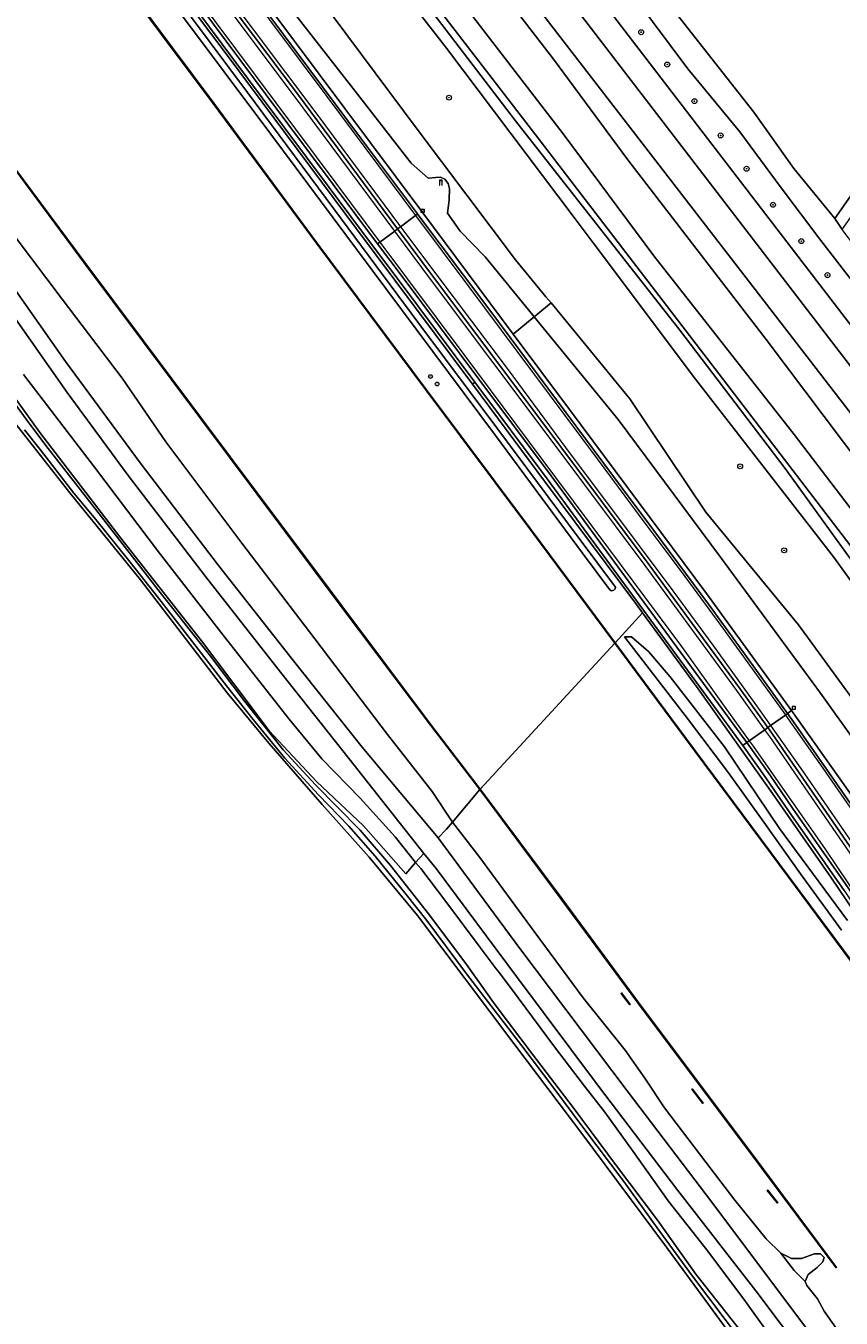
# Model space of a CAD drawing. Header units: metres. Extents: x 168032 to 180145, y 382923 to 399665.
# Tile 229 of 256: x 168970 to 169101, y 398316 to 398524. Entities that reach past the tile are written whole.
import ezdxf
from ezdxf.enums import TextEntityAlignment as Align

# ---------------------------------------------------------------- set-up
doc = ezdxf.new("R2010")
doc.units = ezdxf.units.M
doc.linetypes.add('VW-3-3_STREEP', pattern=[6, 3, -3])
doc.layers.get('0').update_dxf_attribs({"color": 8, "lineweight": 18})
for name, color, linetype, lineweight in [('B-WE-GK-BESCHOEIING_DAMWAND-G', 8, 'GK-BESCHOEIING', 18), ('B-WE-GK-KADEMUUR-GV', 8, 'Continuous', 18), ('B-WE-GR-BOOM-S', 8, 'Continuous', 18), ('B-WE-GR-BOUWLAND-GV', 8, 'Continuous', 18), ('B-WE-GR-GRAS-GV', 8, 'Continuous', 18), ('B-WE-GR-GROENVOORZIENING-GV', 8, 'Continuous', 18), ('B-WE-IE-MEUBILAIR_WEGMEUBILAIR-G', 8, 'Continuous', 18), ('B-WE-IE-MEUBILAIR_WEGMEUBILAIR-S', 8, 'Continuous', 25), ('B-WE-IE-MEUBILAIR_WEGMEUBILAIR_PAAL-S', 8, 'Continuous', 18), ('B-WE-IE-TERREINAFSCHEIDING_KUNSTMATIG_MUUR-GV', 8, 'Continuous', 18), ('B-WE-KL-DATA-S', 8, 'Continuous', 18), ('B-WE-OG-TERREIN_CULTUURSCHEIDING-GV', 8, 'Continuous', 18), ('B-WE-OG-WATER-GV', 8, 'Continuous', 18), ('B-WE-OG-WATER_GREPPEL-GV', 8, 'Continuous', 18), ('B-WE-OG-WATER_RIVIER-GV', 8, 'Continuous', 18), ('B-WE-OG-WATER_SLOOT-GV', 8, 'Continuous', 18), ('B-WE-OG-WEG-GV', 8, 'Continuous', 18), ('B-WE-VH-VERHARDING_ASFALT-GV', 8, 'Continuous', 18), ('B-WE-VH-VERHARDING_FUNDERING_ZAND-GV', 8, 'Continuous', 18), ('B-WE-VH-VERHARDING_GRASBETONSTEEN-GV', 8, 'Continuous', 18), ('B-WE-VH-VERHARDING_OPEN-GV', 8, 'Continuous', 18), ('B-WE-VW-MARKERING_LANGS_STREEP_33-G', 8, 'VW-3-3_STREEP', 13), ('B-WE-VW-MARKERING_LANGS_STREEP_DOORGETROKKEN_3X015-G', 8, 'Continuous', 13), ('B-WE-VW-MARKERING_PICTOGRAM-G', 8, 'Continuous', 18)]:
    doc.layers.add(name, color=color, linetype=linetype, lineweight=lineweight)
doc.styles.add('NLCS-ISO', font='NLCS-ISO.ttf')
doc.linetypes.add('GK-BESCHOEIING', pattern='A,30,-5,[1,NLCS.SHX,S=1,R=0,X=0,Y=0],-5', length=40)

# ---------------------------------------------------------------- blocks, each defined once
blk = doc.blocks.new('SIE-WEG_PAAL_HECTOMETERPAAL-SO')
at = {"color": 0, "linetype": 'ByBlock', "lineweight": 18}
blk.add_lwpolyline([(-1.44375, -0.94375), (1.44375, -0.94375), (1.44375, 0.94375), (-1.44375, 0.94375)], close=True, dxfattribs=at)
at = {"color": 0, "linetype": 'ByBlock', "lineweight": 18, "style": 'NLCS-ISO'}
blk.add_text('hm', height=1.5, dxfattribs=at).set_placement((0, 0), align=Align.MIDDLE_CENTER)
at = {"style": 'NLCS-ISO'}
blk.add_attdef('WAARDE', (2.13125, -1.69375), '', height=1.5, dxfattribs=at)
blk = doc.blocks.new('SIE-WEG_PAAL_VERKEERSBORD-SO')
at = {"color": 0, "linetype": 'ByBlock', "lineweight": 18}
blk.add_circle((0, 0), 1.5, dxfattribs=at)
at = {"color": 0, "linetype": 'ByBlock', "lineweight": 18, "style": 'NLCS-ISO'}
blk.add_text('vb', height=1.5, dxfattribs=at).set_placement((0, 0.1), align=Align.MIDDLE_CENTER)
blk = doc.blocks.new('SKL-DATA_PORTAAL-SO')
at = {"color": 0, "linetype": 'ByBlock', "lineweight": 18}
blk.add_lwpolyline([(-0.75, -2), (-0.75, 1.75), (0.75, 1.75), (0.75, -2), (1, -2), (1, 2), (-1, 2), (-1, -2)], close=True, dxfattribs=at)
blk = doc.blocks.new('SGR-BOOM_01-SO')
at = {"linetype": 'ByBlock', "lineweight": 18}
h = blk.add_hatch(color=0, dxfattribs=at)
h.dxf.hatch_style = 1
edge = h.paths.add_edge_path()
edge.add_arc((0, 0), 0.25, 0, 360)
at = {"color": 0, "linetype": 'ByBlock', "lineweight": 18}
for radius in [2, 0.25]:
    blk.add_circle((0, 0), radius, dxfattribs=at)

msp = doc.modelspace()

# ---------------------------------------------------------------- linework, layer by layer
at = {"layer": 'B-WE-GK-BESCHOEIING_DAMWAND-G', "flags": 128}
for points in [[(168957.535, 398516.074), (168968.347, 398501.576), (168979.655, 398486.335), (169003.064, 398455.048), (169021.021, 398431.028), (169035.456, 398411.842), (169043.24, 398401.631)], [(169100.696, 398324.509), (169088.715, 398340.642), (169068.809, 398367.184), (169056.455, 398383.906), (169043.386, 398401.437)], [(169067.492, 398366.852), (169066.079, 398368.719)], [(169079.228, 398350.973), (169077.478, 398353.28)], [(169091.259, 398334.933), (169089.614, 398336.974)]]:
    msp.add_lwpolyline(points, dxfattribs=at)
at = {"layer": 'B-WE-GK-KADEMUUR-GV', "flags": 128}
msp.add_lwpolyline([(169065.04, 398425.046), (169065.12, 398425.106), (169051.433, 398443.536), (169034.68, 398465.928), (169017.065, 398489.52), (169000.454, 398511.998), (168983.826, 398534.31), (168974.692, 398546.578), (168974.607, 398546.525), (168983.746, 398534.25), (169000.374, 398511.938), (169016.985, 398489.46), (169034.6, 398465.868), (169051.353, 398443.476)], close=True, dxfattribs=at)
msp.add_lwpolyline([(169105.281, 398371.017), (169093.125, 398387.391), (169076.5, 398409.8), (169065.12, 398425.106), (169065.04, 398425.046), (169076.42, 398409.74), (169093.045, 398387.331), (169105.201, 398370.957)], dxfattribs=at)
at = {"layer": 'B-WE-GR-BOUWLAND-GV', "flags": 128}
msp.add_lwpolyline([(169084.829, 398312.134), (169073.04, 398328.23), (169059.734, 398346.117), (169048.807, 398360.618), (169033.255, 398381.244), (169025.508, 398390.601), (169017.934, 398399.096), (169009.324, 398408.997), (169002.638, 398417.095), (168988.654, 398435.257), (168977.286, 398449.286), (168965.425, 398464.325), (168953.335, 398481.069), (168938.73, 398501.059), (168928.848, 398518.693), (168918.263, 398534.662)], dxfattribs=at)
at = {"layer": 'B-WE-GR-GRAS-GV', "flags": 128}
for points in [[(169074.981, 398526.411), (169087.431, 398510.555), (169093.882, 398501.501), (169100.47, 398493.462), (169167.231, 398588.86)], [(168960.052, 398476.14), (168972.469, 398459.005), (168985.498, 398441.973), (168998.503, 398425.465), (169009.393, 398410.97), (169016.988, 398402.816), (169024.557, 398395.658), (169031.384, 398387.92), (169032.954, 398389.737), (169031.927, 398391.048), (169029.684, 398393.911), (169024.062, 398400.105), (169017.892, 398406.444), (169012.608, 398412.813), (169001.968, 398426.337), (168991.742, 398439.587), (168981.246, 398453.392), (168969.807, 398468.311)], [(169110.042, 398372.302), (169099.838, 398387.39), (169090.422, 398400.854), (169078.441, 398417.725), (169069.516, 398429.964), (169065.12, 398425.106), (169076.5, 398409.8), (169093.125, 398387.391), (169105.281, 398371.017)], [(169101.519, 398378.86), (169094.923, 398387.943), (169089.313, 398395.852), (169083.366, 398404.219), (169076.926, 398412.722), (169070.567, 398420.957), (169066.577, 398426.107), (169067.708, 398426.114), (169070.436, 398423.739), (169073.957, 398419.64), (169082.706, 398408.396), (169091.532, 398395.227), (169102.515, 398380.4)]]:
    msp.add_lwpolyline(points, dxfattribs=at)
at = {"layer": 'B-WE-GR-GROENVOORZIENING-GV', "flags": 128}
for points in [[(168990.893, 398533.901), (169005.917, 398513.704), (169019.813, 398495.024), (169033.316, 398476.771), (169046.045, 398459.752), (169059.158, 398442.161), (169065.13, 398434.111), (169065.084, 398433.814), (169064.879, 398433.598), (169064.517, 398433.519), (169064.211, 398433.662), (169059.85, 398439.554), (169045.813, 398458.497), (169025.631, 398485.575), (169009.639, 398507.017), (168986.96, 398537.418)], [(168983.826, 398534.31), (169000.454, 398511.998), (169017.065, 398489.52), (169034.68, 398465.928), (169051.433, 398443.536), (169065.12, 398425.106), (169069.516, 398429.964), (169068.539, 398431.304), (169053.699, 398451.146), (169046.286, 398461.155), (169042.114, 398466.752), (169023.465, 398491.763), (169002.603, 398519.745), (168991.936, 398533.933)], [(169099.992, 398304.555), (169087.725, 398320.818), (169075.196, 398336.93), (169062.395, 398353.761), (169049.223, 398371.4), (169036.284, 398388.79), (169034.311, 398391.215), (169032.954, 398389.737), (169033.791, 398388.771), (169037.855, 398383.478), (169043.337, 398376.092), (169045.954, 398372.66), (169046.457, 398371.977), (169049.479, 398367.992), (169055.319, 398360.061), (169060.174, 398353.743), (169063.42, 398349.561), (169067.979, 398343.245), (169073.655, 398335.28), (169079.631, 398327.666), (169085.805, 398319.473), (169090.019, 398313.589)]]:
    msp.add_lwpolyline(points, dxfattribs=at)
at = {"layer": 'B-WE-IE-MEUBILAIR_WEGMEUBILAIR-G', "flags": 128}
msp.add_lwpolyline([(169206.112, 398228.268), (169191.593, 398248.228), (169177.519, 398268.441), (169160.121, 398293.968), (169148.738, 398311.217), (169136.604, 398330.5), (169120.874, 398355.678), (169110.042, 398372.302), (169099.838, 398387.39), (169090.422, 398400.854), (169078.441, 398417.725), (169068.539, 398431.304), (169053.699, 398451.146), (169046.286, 398461.155), (169042.114, 398466.752), (169023.465, 398491.763), (169002.603, 398519.745), (168991.936, 398533.933)], dxfattribs=at)
at = {"layer": 'B-WE-IE-TERREINAFSCHEIDING_KUNSTMATIG_MUUR-GV', "flags": 128}
for points in [[(168957.507, 398516.193), (168957.427, 398516.133), (168968.307, 398501.546), (168979.615, 398486.305), (169003.024, 398455.018), (169020.981, 398430.998), (169035.416, 398411.812), (169043.287, 398401.487), (169043.367, 398401.547), (169035.496, 398411.872), (169021.061, 398431.058), (169003.104, 398455.078), (168979.695, 398486.365), (168968.387, 398501.606)], [(169043.367, 398401.547), (169043.287, 398401.487), (169056.415, 398383.876), (169068.769, 398367.154), (169088.675, 398340.612), (169100.656, 398324.479), (169100.736, 398324.539), (169088.755, 398340.672), (169068.849, 398367.214), (169056.495, 398383.936)], [(169066.119, 398368.749), (169066.039, 398368.689), (169067.452, 398366.822), (169067.532, 398366.882)], [(169077.518, 398353.31), (169077.438, 398353.25), (169079.188, 398350.943), (169079.268, 398351.003)], [(169089.653, 398337.005), (169089.575, 398336.943), (169091.22, 398334.902), (169091.298, 398334.964)]]:
    msp.add_lwpolyline(points, close=True, dxfattribs=at)
at = {"layer": 'B-WE-OG-TERREIN_CULTUURSCHEIDING-GV', "flags": 128}
msp.add_lwpolyline([(168969.807, 398468.311), (168981.246, 398453.392), (168991.742, 398439.587), (169001.968, 398426.337), (169012.608, 398412.813), (169017.892, 398406.444), (169024.062, 398400.105), (169029.684, 398393.911), (169031.927, 398391.048), (169032.954, 398389.737), (169034.311, 398391.215), (169022.262, 398406.471), (169011.197, 398420.416), (168999.11, 398435.807), (168986.529, 398452.267), (168976.849, 398465.436), (168967.799, 398478.368)], dxfattribs=at)
at = {"layer": 'B-WE-OG-WATER-GV', "flags": 128}
for points in [[(169065.04, 398425.046), (169051.353, 398443.476), (169034.6, 398465.868), (169016.985, 398489.46), (169000.374, 398511.938), (168983.746, 398534.25), (168974.607, 398546.525), (168974.567, 398546.501), (168947.44, 398529.769), (168957.507, 398516.193), (168968.387, 398501.606), (168979.695, 398486.365), (169003.104, 398455.078), (169021.061, 398431.058), (169035.496, 398411.872), (169043.367, 398401.547)], [(169043.287, 398401.487), (169035.416, 398411.812), (169020.981, 398430.998), (169003.024, 398455.018), (168979.615, 398486.305), (168968.307, 398501.546), (168957.427, 398516.133), (168957.318, 398514.917), (168957.13, 398513.903), (168956.664, 398513.097), (168956.704, 398510.969), (168956.867, 398508.465), (168958.045, 398505.758), (168961.478, 398500.249), (168968.505, 398490.484), (168976.059, 398480.471), (168985.746, 398467.721), (168992.758, 398457.497), (169004.995, 398441.182), (169016.735, 398425.785), (169028.466, 398410.348), (169035.658, 398401.198), (169038.885, 398396.233)], [(169066.039, 398368.689), (169066.119, 398368.749), (169067.532, 398366.882), (169067.452, 398366.822)], [(169077.438, 398353.25), (169077.518, 398353.31), (169079.268, 398351.003), (169079.188, 398350.943)], [(169089.575, 398336.943), (169089.653, 398337.005), (169091.298, 398334.964), (169091.22, 398334.902)]]:
    msp.add_lwpolyline(points, close=True, dxfattribs=at)
for points in [[(169086.12, 398313.279), (169078.101, 398323.486), (169071.923, 398332.174), (169065.317, 398340.947), (169058.348, 398350.328), (169051.754, 398358.957), (169045.79, 398366.828), (169041.171, 398373.343), (169035.24, 398381.212), (169028.916, 398389.268), (169024.031, 398394.98), (169020.337, 398398.736), (169016.807, 398402.32), (169011.641, 398407.881), (169005.399, 398415.718), (168999.921, 398422.969), (168991.844, 398433.246), (168982, 398445.871), (168973.785, 398456.385), (168970.686, 398460.533), (168965.062, 398468.203)], [(168970.006, 398459.431), (168972.54, 398456.24), (168977.963, 398449.199), (168981.483, 398444.997), (168986.996, 398438.112), (168991.622, 398432.273), (168997.024, 398425.291), (169002.514, 398418.18), (169006.576, 398413.045), (169011.896, 398406.562), (169017.333, 398400.677), (169022.194, 398395.607), (169026.431, 398390.766), (169031.459, 398384.59), (169034.77, 398380.431), (169041.185, 398371.852), (169050.045, 398360.251), (169055.037, 398353.634), (169060.034, 398346.957), (169066.493, 398338.392), (169071.847, 398330.932), (169077.375, 398323.37), (169085.594, 398312.476)], [(169105.201, 398370.957), (169093.045, 398387.331), (169076.42, 398409.74), (169065.04, 398425.046), (169043.367, 398401.547), (169056.495, 398383.936), (169068.849, 398367.214), (169088.755, 398340.672), (169100.736, 398324.539), (169100.656, 398324.479), (169088.675, 398340.612), (169068.769, 398367.154), (169056.415, 398383.876), (169043.287, 398401.487), (169038.885, 398396.233), (169043.285, 398390.539), (169052.028, 398378.664), (169059.921, 398367.949), (169066.682, 398359.544), (169069.882, 398355.041), (169073.04, 398350.26), (169079.691, 398341.496), (169084.379, 398335.383), (169089.389, 398329.183), (169091.76, 398326.856), (169093.482, 398326.016), (169095.098, 398326.024), (169097.208, 398326.763), (169098.138, 398326.771), (169098.746, 398326.155), (169098.509, 398325.464), (169097.64, 398324.578), (169096.169, 398323.448), (169095.673, 398322.275), (169095.971, 398321.676), (169097.661, 398319.515), (169098.75, 398317.531), (169101.343, 398313.852)]]:
    msp.add_lwpolyline(points, dxfattribs=at)
at = {"layer": 'B-WE-OG-WATER_GREPPEL-GV', "flags": 128}
for points in [[(169215.644, 398545.128), (169183.778, 398575.05), (169173.14, 398585.04), (169172.121, 398587.038), (169165.507, 398593.415), (169080.311, 398672.208), (169033.803, 398715.447), (169031.62, 398717.167), (169030.794, 398716.77), (169030.463, 398715.48), (169030.761, 398714.753), (169081.113, 398668.324), (169081.955, 398667.547), (169135.851, 398617.832), (169167.231, 398588.86), (169100.47, 398493.462), (169101.62, 398491.663), (169167.903, 398585.657), (169168.433, 398585.604), (169312.948, 398450.666)], [(169068.253, 398529.019), (169076.8, 398517.536), (169085.168, 398507.385), (169091.812, 398498.391), (169098.206, 398489.903), (169131.33, 398447.055), (169140.444, 398434.856), (169149.247, 398423.418), (169162.886, 398406.206), (169171.065, 398396.1), (169181.516, 398385.895), (169198.062, 398374.389)], [(169200.527, 398377.064), (169192.507, 398382.238), (169186.496, 398386.228), (169181.459, 398390.269), (169172.429, 398399.491), (169168.95, 398403.575), (169164.056, 398409.598), (169160.066, 398414.774), (169156.723, 398419.813), (169152.928, 398424.406), (169145.792, 398433.328), (169137.249, 398444.501), (169130.959, 398452.44), (169125.828, 398459.339), (169119.29, 398467.975), (169110.258, 398479.826), (169103.86, 398488.768), (169101.62, 398491.663), (169100.47, 398493.462), (169093.882, 398501.501), (169087.431, 398510.555), (169074.981, 398526.411)]]:
    msp.add_lwpolyline(points, dxfattribs=at)
at = {"layer": 'B-WE-OG-WATER_RIVIER-GV', "flags": 128}
for points in [[(169198.993, 398332.853), (169192.227, 398340.979), (169187.01, 398347.713), (169183.988, 398352.18), (169178.17, 398359.591), (169166.949, 398373.52), (169157.223, 398385.549), (169138.405, 398409.88), (169118.789, 398435.649), (169104.982, 398453.3), (169089.404, 398473.954), (169067.134, 398502.881), (169055.191, 398519.085), (169034.654, 398545.731)], [(169034.977, 398535.332), (169056.737, 398507.054), (169071.308, 398487.422), (169093.913, 398458.658), (169108.858, 398439.15), (169126.911, 398415.792), (169146.157, 398390.963), (169162.309, 398370.515), (169173.769, 398356.339), (169179.56, 398349.118), (169184.37, 398344.064), (169189.206, 398338.475), (169195.486, 398330.185), (169199.185, 398324.625)]]:
    msp.add_lwpolyline(points, dxfattribs=at)
at = {"layer": 'B-WE-OG-WATER_SLOOT-GV', "flags": 128}
for points in [[(169204.351, 398330.85), (168999.998, 398595.581)], [(169023.625, 398544.182), (169052.703, 398506.384), (169056.042, 398502.033), (169082.392, 398467.698), (169134.206, 398399.945), (169160.612, 398366.768), (169184.976, 398337.738), (169185.451, 398337.114), (169195.473, 398323.925), (169197.092, 398324.23)], [(169034.654, 398545.731), (169055.191, 398519.085), (169067.134, 398502.881), (169089.404, 398473.954), (169104.982, 398453.3), (169118.789, 398435.649), (169138.405, 398409.88), (169157.223, 398385.549), (169166.949, 398373.52), (169178.17, 398359.591), (169183.988, 398352.18), (169187.01, 398347.713), (169192.227, 398340.979), (169198.993, 398332.853)], [(168918.263, 398534.662), (168928.848, 398518.693), (168938.73, 398501.059), (168953.335, 398481.069), (168965.425, 398464.325), (168977.286, 398449.286), (168988.654, 398435.257), (169002.638, 398417.095), (169009.324, 398408.997), (169017.934, 398399.096), (169025.508, 398390.601), (169033.255, 398381.244), (169048.807, 398360.618), (169059.734, 398346.117), (169073.04, 398328.23), (169084.829, 398312.134)], [(169199.185, 398324.625), (169195.486, 398330.185), (169189.206, 398338.475), (169184.37, 398344.064), (169179.56, 398349.118), (169173.769, 398356.339), (169162.309, 398370.515), (169146.157, 398390.963), (169126.911, 398415.792), (169108.858, 398439.15), (169093.913, 398458.658), (169071.308, 398487.422), (169056.737, 398507.054), (169034.977, 398535.332)], [(168965.829, 398485.726), (168976.578, 398470.398), (168988.626, 398454.114), (169001.241, 398437.583), (169013.326, 398422.201), (169024.354, 398408.337), (169036.576, 398393.739), (169037.963, 398395.129), (169038.885, 398396.233), (169035.658, 398401.198), (169028.466, 398410.348), (169016.735, 398425.785), (169004.995, 398441.182), (168992.758, 398457.497), (168985.746, 398467.721), (168976.059, 398480.471), (168968.505, 398490.484)], [(169090.019, 398313.589), (169085.805, 398319.473), (169079.631, 398327.666), (169073.655, 398335.28), (169067.979, 398343.245), (169063.42, 398349.561), (169060.174, 398353.743), (169055.319, 398360.061), (169049.479, 398367.992), (169046.457, 398371.977), (169045.954, 398372.66), (169043.337, 398376.092), (169037.855, 398383.478), (169033.791, 398388.771), (169032.954, 398389.737), (169031.384, 398387.92), (169024.557, 398395.658), (169016.988, 398402.816), (169009.393, 398410.97), (168998.503, 398425.465), (168985.498, 398441.973), (168972.469, 398459.005), (168960.052, 398476.14)], [(168965.062, 398468.203), (168970.686, 398460.533), (168973.785, 398456.385), (168982, 398445.871), (168991.844, 398433.246), (168999.921, 398422.969), (169005.399, 398415.718), (169011.641, 398407.881), (169016.807, 398402.32), (169020.337, 398398.736), (169024.031, 398394.98), (169028.916, 398389.268), (169035.24, 398381.212), (169041.171, 398373.343), (169045.79, 398366.828), (169051.754, 398358.957), (169058.348, 398350.328), (169065.317, 398340.947), (169071.923, 398332.174), (169078.101, 398323.486), (169086.12, 398313.279)], [(169085.594, 398312.476), (169077.375, 398323.37), (169071.847, 398330.932), (169066.493, 398338.392), (169060.034, 398346.957), (169055.037, 398353.634), (169050.045, 398360.251), (169041.185, 398371.852), (169034.77, 398380.431), (169031.459, 398384.59), (169026.431, 398390.766), (169022.194, 398395.607), (169017.333, 398400.677), (169011.896, 398406.562), (169006.576, 398413.045), (169002.514, 398418.18), (168997.024, 398425.291), (168991.622, 398432.273), (168986.996, 398438.112), (168981.483, 398444.997), (168977.963, 398449.199), (168972.54, 398456.24), (168970.006, 398459.431)], [(169102.515, 398380.4), (169091.532, 398395.227), (169082.706, 398408.396), (169073.957, 398419.64), (169070.436, 398423.739), (169067.708, 398426.114), (169066.577, 398426.107), (169070.567, 398420.957), (169076.926, 398412.722), (169083.366, 398404.219), (169089.313, 398395.852), (169094.923, 398387.943), (169101.519, 398378.86)], [(169101.343, 398313.852), (169098.75, 398317.531), (169097.661, 398319.515), (169095.971, 398321.676), (169095.673, 398322.275), (169093.941, 398324.082), (169091.76, 398326.856), (169089.389, 398329.183), (169084.379, 398335.383), (169079.691, 398341.496), (169073.04, 398350.26), (169069.882, 398355.041), (169066.682, 398359.544), (169059.921, 398367.949), (169052.028, 398378.664), (169043.285, 398390.539), (169038.885, 398396.233), (169037.963, 398395.129), (169036.576, 398393.739), (169049.748, 398375.903), (169067.025, 398353.011), (169080.799, 398334.833), (169096.222, 398314.314)]]:
    msp.add_lwpolyline(points, dxfattribs=at)
msp.add_lwpolyline([(169091.76, 398326.856), (169093.941, 398324.082), (169095.673, 398322.275), (169096.169, 398323.448), (169097.64, 398324.578), (169098.509, 398325.464), (169098.746, 398326.155), (169098.138, 398326.771), (169097.208, 398326.763), (169095.098, 398326.024), (169093.482, 398326.016)], close=True, dxfattribs=at)
at = {"layer": 'B-WE-OG-WEG-GV', "flags": 128}
for points in [[(168890.337, 398756.706), (168889.205, 398755.925), (168885.886, 398753.634), (168885.603, 398754.114), (168878.88, 398749.36), (168882.72, 398748.65), (168999.998, 398595.581), (169204.351, 398330.85), (169207.023, 398333.302)], [(168919.546, 398715.264), (169165.481, 398394.95)], [(169162.441, 398392.22), (168916.203, 398712.904)], [(169022.516, 398543.902), (169049.033, 398509.153), (169075.492, 398475.465), (169092.475, 398453.204), (169109.927, 398429.055), (169126.346, 398407.54), (169174.87, 398340.684), (169166.877, 398349.663), (169158.109, 398360.63), (169149.245, 398372.003), (169136.995, 398389.047), (169117.308, 398415.367), (169100.23, 398438.977), (169078.042, 398467.583), (169061.569, 398489.527), (169058.495, 398493.622), (169037.927, 398520.848), (169016.809, 398548.095)], [(169016.809, 398548.095), (169037.927, 398520.848), (169058.495, 398493.622), (169061.569, 398489.527), (169078.042, 398467.583), (169100.23, 398438.977), (169117.308, 398415.367), (169136.995, 398389.047), (169149.245, 398372.003), (169158.109, 398360.63), (169166.877, 398349.663), (169174.87, 398340.684), (169126.346, 398407.54), (169109.927, 398429.055), (169092.475, 398453.204), (169075.492, 398475.465), (169049.033, 398509.153), (169022.516, 398543.902)], [(169134.206, 398399.945), (169082.392, 398467.698), (169056.042, 398502.033), (169052.703, 398506.384), (169023.625, 398544.182)], [(168991.936, 398533.933), (169002.603, 398519.745), (169023.465, 398491.763), (169042.114, 398466.752), (169042.512, 398467.083), (169042.487, 398467.116), (169030.162, 398483.6), (169026.207, 398488.895), (169008.283, 398512.889), (168986.885, 398541.589)], [(169005.209, 398533.111), (169033.971, 398494.576), (169048.684, 398474.844), (169052.061, 398477.613), (169051.604, 398478.172), (169044.151, 398487.286), (169040.127, 398491.379), (169038.115, 398494.275), (169038.395, 398496.443), (169038.411, 398498.235), (169038.228, 398499.085), (169037.697, 398499.793), (169036.998, 398500.088), (169036.242, 398500.066), (169034.969, 398499.939), (169032.262, 398502.329), (169023.258, 398513.967), (169003.345, 398539.496)], [(169003.345, 398539.496), (169023.258, 398513.967), (169032.262, 398502.329), (169034.969, 398499.939), (169036.242, 398500.066), (169036.998, 398500.088), (169037.697, 398499.793), (169038.228, 398499.085), (169038.411, 398498.235), (169038.395, 398496.443), (169038.115, 398494.275), (169040.127, 398491.379), (169044.151, 398487.286), (169051.604, 398478.172), (169052.061, 398477.613), (169054.782, 398479.844), (169053.955, 398480.852), (169049.075, 398486.805), (169033.201, 398507.803), (169015.312, 398531.932)], [(169015.312, 398531.932), (169033.201, 398507.803), (169049.075, 398486.805), (169053.955, 398480.852), (169054.782, 398479.844), (169067.447, 398464.394), (169079.667, 398446.176), (169094.64, 398427.996), (169107.6, 398410.184)], [(169198.062, 398374.389), (169181.516, 398385.895), (169171.065, 398396.1), (169162.886, 398406.206), (169149.247, 398423.418), (169140.444, 398434.856), (169131.33, 398447.055), (169098.206, 398489.903), (169091.812, 398498.391), (169085.168, 398507.385), (169076.8, 398517.536), (169068.253, 398529.019)], [(169107.6, 398410.184), (169094.64, 398427.996), (169079.667, 398446.176), (169067.447, 398464.394), (169054.782, 398479.844), (169052.061, 398477.613), (169065.567, 398461.098), (169082.04, 398438.932), (169098.16, 398417.022), (169110.31, 398400.077)], [(169110.31, 398400.077), (169098.16, 398417.022), (169082.04, 398438.932), (169065.567, 398461.098), (169052.061, 398477.613), (169048.684, 398474.844), (169057.735, 398462.705), (169068.862, 398447.756), (169079.806, 398433.055), (169093.467, 398414.239), (169103.8, 398399.662)], [(169101.968, 398385.238), (169093.017, 398398.075), (169089.336, 398403.4), (169085.63, 398408.601), (169084.585, 398410.068), (169054.126, 398451.55), (169042.512, 398467.083), (169042.114, 398466.752), (169046.286, 398461.155), (169053.699, 398451.146), (169068.539, 398431.304), (169069.516, 398429.964), (169078.441, 398417.725), (169090.422, 398400.854), (169099.838, 398387.39), (169110.042, 398372.302)]]:
    msp.add_lwpolyline(points, dxfattribs=at)
at = {"layer": 'B-WE-VH-VERHARDING_ASFALT-GV', "flags": 128}
for points in [[(169165.481, 398394.95), (168919.546, 398715.264)], [(168916.203, 398712.904), (169162.441, 398392.22)]]:
    msp.add_lwpolyline(points, dxfattribs=at)
for points in [[(168973.368, 398574.314), (168973.08, 398574.095), (168970.694, 398572.276), (168970.292, 398571.97), (168970.743, 398571.362), (168992.551, 398541.956), (169013.924, 398513.496), (169030.056, 398491.766), (169030.539, 398492.126), (169032.955, 398493.928), (169033.282, 398494.172), (169024.086, 398506.436), (169005.412, 398531.526), (168985.707, 398557.782)], [(168970.292, 398571.97), (168969.838, 398571.624), (168967.397, 398569.764), (168967.028, 398569.482), (168987.526, 398542.067), (169008.924, 398513.368), (169026.848, 398489.373), (169027.204, 398489.639), (169029.599, 398491.425), (169030.056, 398491.766), (169013.924, 398513.496), (168992.551, 398541.956), (168970.743, 398571.362)], [(169033.282, 398494.172), (169032.955, 398493.928), (169030.539, 398492.126), (169030.056, 398491.766), (169035.821, 398484.001), (169055.88, 398457.299), (169070.391, 398437.912), (169085.155, 398417.787), (169089.671, 398411.474), (169090.119, 398411.793), (169092.517, 398413.497), (169092.842, 398413.724), (169084.948, 398424.721), (169080.128, 398431.324), (169070.075, 398444.867), (169067.756, 398447.954), (169048.177, 398474.267), (169044.428, 398479.307), (169033.34, 398494.094)], [(169030.056, 398491.766), (169029.599, 398491.425), (169027.204, 398489.639), (169026.848, 398489.373), (169030.803, 398484.079), (169043.128, 398467.595), (169054.769, 398452.026), (169085.233, 398410.537), (169086.281, 398409.066), (169086.679, 398409.348), (169089.206, 398411.144), (169089.671, 398411.474), (169085.155, 398417.787), (169070.391, 398437.912), (169055.88, 398457.299), (169035.821, 398484.001)], [(169092.842, 398413.724), (169092.517, 398413.497), (169090.119, 398411.793), (169089.671, 398411.474), (169090.443, 398410.393), (169103.409, 398391.593), (169109.517, 398382.699), (169117.163, 398371.362), (169124.048, 398360.837), (169129.58, 398352.024), (169144.53, 398327.882), (169145.029, 398328.194), (169147.599, 398329.799), (169147.958, 398330.023), (169140.654, 398341.658), (169131.043, 398357.119), (169122.757, 398369.899), (169118.952, 398375.698), (169112.89, 398384.879), (169107.127, 398393.323), (169100.726, 398402.501), (169093.8, 398412.389)], [(169089.671, 398411.474), (169089.206, 398411.144), (169086.679, 398409.348), (169086.281, 398409.066), (169089.991, 398403.859), (169093.674, 398398.531), (169102.628, 398385.69), (169112.182, 398371.486), (169117.679, 398363.107), (169127.92, 398347.122), (169138.68, 398329.714), (169141.159, 398325.777), (169141.533, 398326.011), (169144.047, 398327.58), (169144.53, 398327.882), (169129.58, 398352.024), (169124.048, 398360.837), (169117.163, 398371.362), (169109.517, 398382.699), (169103.409, 398391.593), (169090.443, 398410.393)]]:
    msp.add_lwpolyline(points, close=True, dxfattribs=at)
at = {"layer": 'B-WE-VH-VERHARDING_FUNDERING_ZAND-GV', "flags": 128}
for points in [[(169096.222, 398314.314), (169080.799, 398334.833), (169067.025, 398353.011), (169049.748, 398375.903), (169036.576, 398393.739), (169024.354, 398408.337), (169013.326, 398422.201), (169001.241, 398437.583), (168988.626, 398454.114), (168976.578, 398470.398), (168965.829, 398485.726), (168957.361, 398498.649), (168950.894, 398508.861), (168943.468, 398521.367), (168936.088, 398532.97)], [(168934.86, 398528.496), (168942.296, 398516.334), (168950.314, 398503.716), (168958.939, 398491.136), (168967.799, 398478.368), (168976.849, 398465.436), (168986.529, 398452.267), (168999.11, 398435.807), (169011.197, 398420.416), (169022.262, 398406.471), (169034.311, 398391.215), (169036.284, 398388.79), (169049.223, 398371.4), (169062.395, 398353.761), (169075.196, 398336.93), (169087.725, 398320.818), (169099.992, 398304.555)]]:
    msp.add_lwpolyline(points, dxfattribs=at)
at = {"layer": 'B-WE-VH-VERHARDING_GRASBETONSTEEN-GV', "flags": 128}
for points in [[(168986.885, 398541.589), (169008.283, 398512.889), (169026.207, 398488.895), (169030.162, 398483.6), (169042.487, 398467.116), (169042.512, 398467.083), (169054.126, 398451.55), (169084.585, 398410.068), (169085.63, 398408.601), (169086.281, 398409.066), (169085.233, 398410.537), (169054.769, 398452.026), (169043.128, 398467.595), (169030.803, 398484.079), (169026.848, 398489.373), (169008.924, 398513.368), (168987.526, 398542.067)], [(169005.412, 398531.526), (169024.086, 398506.436), (169033.282, 398494.172), (169033.34, 398494.094), (169044.428, 398479.307), (169048.177, 398474.267), (169067.756, 398447.954), (169070.075, 398444.867), (169080.128, 398431.324), (169084.948, 398424.721), (169092.842, 398413.724), (169093.467, 398414.239), (169079.806, 398433.055), (169068.862, 398447.756), (169057.735, 398462.705), (169048.684, 398474.844), (169033.971, 398494.576), (169005.209, 398533.111)], [(169159.309, 398313.687), (169150.507, 398327.406), (169141.939, 398341.031), (169132.84, 398355.673), (169121.272, 398373.568), (169111.687, 398387.998), (169103.8, 398399.662), (169093.467, 398414.239), (169092.842, 398413.724), (169093.8, 398412.389), (169100.726, 398402.501), (169107.127, 398393.323), (169112.89, 398384.879), (169118.952, 398375.698), (169122.757, 398369.899), (169131.043, 398357.119), (169140.654, 398341.658), (169147.958, 398330.023), (169149.473, 398327.611), (169158.125, 398314.024)], [(169150.339, 398311.347), (169144.779, 398320.026), (169141.159, 398325.777), (169138.68, 398329.714), (169127.92, 398347.122), (169117.679, 398363.107), (169112.182, 398371.486), (169102.628, 398385.69), (169093.674, 398398.531), (169089.991, 398403.859), (169086.281, 398409.066), (169085.63, 398408.601), (169089.336, 398403.4), (169093.017, 398398.075), (169101.968, 398385.238), (169111.516, 398371.044), (169117.007, 398362.672), (169127.243, 398346.696), (169138.001, 398329.29), (169140.482, 398325.351), (169144.104, 398319.597), (169149.666, 398310.914)]]:
    msp.add_lwpolyline(points, dxfattribs=at)
at = {"layer": 'B-WE-VH-VERHARDING_OPEN-GV', "flags": 128}
msp.add_lwpolyline([(168986.96, 398537.418), (169009.639, 398507.017), (169025.631, 398485.575), (169045.813, 398458.497), (169059.85, 398439.554), (169064.211, 398433.662), (169064.517, 398433.519), (169064.879, 398433.598), (169065.084, 398433.814), (169065.13, 398434.111), (169059.158, 398442.161), (169046.045, 398459.752), (169033.316, 398476.771), (169019.813, 398495.024), (169005.917, 398513.704), (168990.893, 398533.901)], dxfattribs=at)
at = {"layer": 'B-WE-VW-MARKERING_LANGS_STREEP_33-G', "const_width": 0.15, "flags": 128}
for points in [[(168663.566, 398966.886), (168663.81, 398966.56), (168683.85, 398939.574), (168687.432, 398934.773), (168695.741, 398923.634), (168699.311, 398918.865), (168714.149, 398898.866), (168723.248, 398886.636), (168723.682, 398886.053), (168742.75, 398860.403), (168753.118, 398846.445), (168767.915, 398826.525), (168792.24, 398793.869), (168803.712, 398778.624), (168813.371, 398765.968), (168830.183, 398743.936), (168843.488, 398726.745), (168852.649, 398715.025), (168877.24, 398683.884), (168888.579, 398669.651), (168892.719, 398664.47), (168905.625, 398648.318), (168906.641, 398647.047), (168927.897, 398620.319), (168936.737, 398609.262), (168949.567, 398593.214), (168958.627, 398581.408), (168964.598, 398573.497), (168967.397, 398569.764), (168971.082, 398564.85), (168980.716, 398551.889), (168997.466, 398529.481), (169020.107, 398499.13), (169027.204, 398489.639), (169040.743, 398471.536), (169055.497, 398451.74), (169064.014, 398440.301), (169075.759, 398424.518), (169082.66, 398414.941), (169086.679, 398409.348), (169087.311, 398408.468), (169092.79, 398400.638), (169098.778, 398392.051), (169106.428, 398380.731), (169114.846, 398368.191), (169121.749, 398357.562), (169133.195, 398339.355), (169141.533, 398326.011), (169145.725, 398319.301), (169149.518, 398313.332), (169154.381, 398305.894), (169162.28, 398293.82), (169172.849, 398278.255), (169181.899, 398265.168), (169190.992, 398252.297), (169197.693, 398243.037), (169200.047, 398239.783), (169208.094, 398228.624), (169208.928, 398227.502), (169234.512, 398193.198), (169257.271, 398162.637), (169261.584, 398156.846), (169290.08, 398118.618), (169317.014, 398082.462), (169318.161, 398080.923), (169347.085, 398042.016), (169376.591, 398002.446), (169376.738, 398002.249), (169387.316, 397987.87), (169405.092, 397964.157), (169431.093, 397929.085), (169436.401, 397922.002), (169454.996, 397897.188), (169462.891, 397886.418), (169481.262, 397861.858), (169496.183, 397841.843), (169510.418, 397822.748), (169541.436, 397781.099), (169544.236, 397777.323), (169555.897, 397761.614), (169558.309, 397758.365), (169583.433, 397724.619), (169610.915, 397687.701), (169615.6, 397681.412), (169636.811, 397652.94), (169661.863, 397619.325), (169675.414, 397601.121), (169699.118, 397569.28), (169707.001, 397558.756), (169730.636, 397527.013), (169735.107, 397521.017), (169759.476, 397488.338), (169788.453, 397449.474), (169794.886, 397440.863), (169813.184, 397416.368), (169846.164, 397372.145), (169854.679, 397360.703), (169869.635, 397340.607), (169888.976, 397314.746), (169914.022, 397281.158), (169914.469, 397280.558), (169939.822, 397246.505), (169965.388, 397212.257), (169974.243, 397200.401), (169992.585, 397175.838), (170016.232, 397144.17), (170034.08, 397120.254), (170043.871, 397107.135), (170066.82, 397076.416), (170093.903, 397040.116), (170099.716, 397032.324), (170136.639, 396982.806), (170153.695, 396959.983), (170161.325, 396949.774), (170183.597, 396919.921), (170186.927, 396915.458), (170201.768, 396895.572), (170213.485, 396879.837), (170227.432, 396861.106), (170250.932, 396829.4), (170273.171, 396799.402), (170280.372, 396789.69), (170311.618, 396747.553), (170332.654, 396719.212), (170342.266, 396706.261), (170369.994, 396668.866), (170392.219, 396638.887), (170399.965, 396628.439), (170446.363, 396565.937), (170451.819, 396558.585), (170507.845, 396483.096), (170511.435, 396478.26), (170532.772, 396449.523), (170545.638, 396432.139), (170571.007, 396397.972), (170586.183, 396377.533), (170622.215, 396328.908), (170630.602, 396317.647), (170658.825, 396279.748), (170690.197, 396237.381), (170706.119, 396215.879), (170713.852, 396205.474), (170730.677, 396182.821), (170749.618, 396157.277), (170749.786, 396157.05), (170765.931, 396135.308), (170783.952, 396111.136), (170795.393, 396096.255), (170804.923, 396084.278), (170809.65, 396078.605), (170810.613, 396077.489), (170817.941, 396069.001), (170823.912, 396062.46), (170832.116, 396053.815), (170841.517, 396044.402), (170845.278, 396040.768), (170850.273, 396035.941), (170860.435, 396026.758), (170867.773, 396020.427), (170873.441, 396015.72), (170877.137, 396012.705), (170881.628, 396009.164), (170883.666, 396007.579), (170885.828, 396005.898), (170888.017, 396004.135), (170892.16, 396001.068), (170895.983, 395998.282), (170901.608, 395994.19), (170904.467, 395992.185), (170907.159, 395990.312), (170910.575, 395988.028), (170914.084, 395985.696), (170916.921, 395983.855), (170924.126, 395979.278), (170931.247, 395974.933), (170939.669, 395969.992), (170943.679, 395967.677), (170948.077, 395965.225), (170954.15, 395961.955), (170959.149, 395959.255), (170963.48, 395957.059), (170967.805, 395954.88), (170968.365, 395954.605), (170971.255, 395953.183), (170979.619, 395949.224), (170992.329, 395943.677), (170996.413, 395941.934), (171004.533, 395938.605), (171007.746, 395937.293), (171011.116, 395935.986), (171014.497, 395934.704), (171020.635, 395932.461), (171028.566, 395929.684), (171028.606, 395929.671), (171038.896, 395926.327), (171046.631, 395923.895), (171057.694, 395920.724), (171062.665, 395919.423), (171070.829, 395917.286), (171081.369, 395914.755), (171099.481, 395910.816), (171109.782, 395908.686), (171116.95, 395907.326), (171122.191, 395906.488)], [(168872.862, 398744.911), (168867.511, 398740.853), (168866.174, 398739.557), (168865.139, 398738.147), (168863.995, 398736.269), (168863.31, 398734.65), (168862.847, 398733.092), (168862.535, 398730.957), (168862.445, 398729.166), (168862.651, 398727.359), (168863.139, 398725.292), (168863.722, 398723.648), (168864.417, 398722.263), (168865.506, 398720.63), (168865.676, 398720.4), (168871.092, 398712.947), (168892.382, 398684.479), (168906.721, 398665.167), (168908.883, 398662.019), (168912.202, 398657.017), (168913.747, 398654.463), (168915.441, 398651.542), (168916.262, 398650.122), (168919.355, 398643.711), (168919.765, 398642.991), (168920.574, 398641.569), (168922.57, 398638.795), (168935.498, 398622.492), (168942.518, 398613.668), (168945.898, 398609.418), (168953.332, 398600.037), (168960.906, 398590.321), (168972.1, 398575.404), (168973.08, 398574.095), (168995.607, 398544.016), (169018.662, 398513.067), (169032.955, 398493.928), (169041.54, 398482.432), (169062.21, 398454.726), (169068.825, 398445.835), (169076.325, 398435.82), (169082.116, 398427.91), (169092.208, 398413.936), (169092.517, 398413.497), (169098.557, 398404.93), (169103.368, 398397.977), (169105.68, 398394.623), (169110.596, 398387.475), (169114.719, 398381.287), (169118.722, 398375.336), (169125.285, 398365.395), (169132.188, 398354.435), (169140.888, 398340.515), (169147.599, 398329.799), (169147.956, 398329.228), (169158.87, 398312.153), (169166.877, 398299.929), (169171.926, 398292.333), (169177.049, 398284.792), (169180.331, 398279.965), (169188.671, 398267.998), (169199.171, 398253.088), (169203.439, 398247.175), (169206.255, 398243.275), (169214.655, 398231.865), (169248.234, 398186.748), (169262.986, 398166.892), (169268.888, 398158.948), (169290.465, 398130.043), (169313.989, 398098.397), (169322.705, 398086.714), (169323.287, 398085.934), (169335.66, 398069.42), (169370.066, 398023.094), (169377.616, 398013.013), (169382.465, 398006.502), (169391.459, 397994.423), (169399.175, 397984.033), (169435.816, 397934.889), (169442.207, 397926.304), (169470.957, 397887.69), (169501.929, 397846.123), (169503.057, 397844.61), (169549.566, 397782.164), (169561.672, 397765.916), (169581.135, 397739.794), (169602.052, 397711.716), (169621.414, 397685.733), (169625.361, 397680.437), (169647.849, 397650.202), (169672.56, 397616.932), (169681.15, 397605.392), (169694.066, 397588.039), (169714.472, 397560.7), (169740.509, 397525.791), (169740.865, 397525.312), (169765.417, 397492.323), (169790.311, 397458.895), (169800.587, 397445.128), (169812.861, 397428.684), (169833.328, 397401.198), (169855.645, 397371.347), (169860.404, 397364.966), (169874.944, 397345.472), (169904.446, 397305.926), (169920.179, 397284.825), (169939.359, 397259.102), (169973.562, 397213.251), (169979.972, 397204.658), (170018.909, 397152.464), (170039.795, 397124.517), (170045.076, 397117.45), (170072.649, 397080.573), (170099.619, 397044.386), (170100.498, 397043.208), (170125.708, 397009.417), (170156.78, 396967.881), (170159.468, 396964.276), (170159.502, 396964.231), (170181.811, 396934.31), (170189.352, 396924.191), (170207.053, 396900.439), (170219.212, 396884.086), (170249.634, 396843.172), (170278.916, 396803.664), (170287.287, 396792.369), (170317.789, 396751.292), (170335.278, 396727.741), (170338.419, 396723.509), (170346.038, 396713.244), (170372.048, 396678.125), (170375.827, 396673.025), (170397.967, 396643.159), (170402.616, 396636.887), (170436.313, 396591.523), (170457.574, 396562.87), (170472.908, 396542.204), (170511.334, 396490.406), (170517.189, 396482.535), (170538.225, 396454.254), (170572.359, 396408.153), (170576.752, 396402.237), (170615.457, 396350.112), (170636.386, 396321.944), (170646.914, 396307.774), (170684.112, 396257.665), (170695.974, 396241.653), (170710.274, 396222.349), (170735.007, 396189.04), (170755.17, 396161.812), (170755.529, 396161.327), (170774.778, 396135.315), (170793.8, 396109.96), (170808.176, 396091.62), (170816.122, 396082.225), (170819.084, 396078.723), (170826.596, 396069.997), (170831.97, 396064.279), (170837.788, 396058.216), (170845.692, 396050.214), (170850.118, 396045.988), (170852.644, 396043.575), (170861.461, 396035.363), (170872.33, 396025.919), (170884.627, 396015.896), (170885.616, 396015.07), (170888.024, 396013.212), (170890.775, 396011.091), (170897.627, 396005.916), (170902.138, 396002.598), (170907.122, 395999.085), (170910.829, 395996.479), (170916.449, 395992.704), (170921.587, 395989.399), (170926.385, 395986.284), (170932.717, 395982.42), (170937.108, 395979.749), (170940.958, 395977.486), (170945.56, 395974.829), (170950.654, 395971.96), (170953.807, 395970.22), (170958.059, 395967.935), (170963.194, 395965.221), (170967.178, 395963.187), (170971.443, 395961.088), (170971.562, 395961.03), (170974.802, 395959.465), (170978.731, 395957.572), (170982.521, 395955.846), (170987.242, 395953.702), (170991.167, 395951.936), (170994.729, 395950.388), (170998.115, 395948.95), (171006.777, 395945.362), (171015.717, 395941.869), (171019.859, 395940.297), (171024.61, 395938.611), (171030.749, 395936.453), (171030.758, 395936.45), (171039.094, 395933.753), (171049.585, 395930.523), (171054.41, 395929.099), (171061.544, 395927.114), (171064.401, 395926.35), (171064.559, 395926.308), (171066.787, 395925.712), (171070.557, 395924.754), (171075.667, 395923.494), (171078.932, 395922.709), (171084.478, 395921.466), (171092.437, 395919.773), (171097.702, 395918.839), (171101.477, 395918.204), (171105.175, 395917.673), (171109.159, 395917.135), (171113.664, 395916.72), (171120.791, 395916.081), (171122.941, 395915.937)]]:
    msp.add_lwpolyline(points, dxfattribs=at)
at = {"layer": 'B-WE-VW-MARKERING_LANGS_STREEP_DOORGETROKKEN_3X015-G', "const_width": 0.15, "flags": 128}
for points in [[(168992.094, 398541.615), (169013.468, 398513.155), (169029.599, 398491.425), (169035.364, 398483.66), (169055.424, 398456.957), (169069.933, 398437.572), (169084.694, 398417.453), (169089.206, 398411.144), (169089.977, 398410.066), (169102.94, 398391.27), (169109.045, 398382.378), (169116.688, 398371.047), (169123.568, 398360.53), (169129.096, 398351.722), (169144.047, 398327.58), (169144.456, 398326.92), (169153.202, 398313.206)], [(168996.746, 398537.36), (169017.077, 398510.231), (169030.539, 398492.126), (169036.201, 398484.511), (169047.733, 398469.281), (169057.106, 398456.592), (169068.138, 398441.828), (169074.372, 398433.477), (169080.814, 398424.761), (169087.592, 398415.369), (169090.119, 398411.793), (169094.995, 398404.889), (169102.588, 398393.86), (169112.032, 398379.97), (169121.989, 398364.978), (169128.192, 398355.388), (169135.172, 398344.089), (169144.924, 398328.359), (169145.029, 398328.194), (169153.565, 398314.854)]]:
    msp.add_lwpolyline(points, dxfattribs=at)
at = {"layer": 'B-WE-VW-MARKERING_PICTOGRAM-G', "flags": 128}
for points in [[(168995.607, 398544.016), (169018.662, 398513.067), (169032.955, 398493.928), (169041.54, 398482.432), (169062.21, 398454.726), (169068.825, 398445.835), (169076.325, 398435.82), (169082.116, 398427.91), (169092.208, 398413.936), (169092.517, 398413.497), (169098.557, 398404.93), (169103.368, 398397.977), (169105.68, 398394.623), (169110.596, 398387.475), (169114.719, 398381.287), (169118.722, 398375.336), (169125.285, 398365.395), (169132.188, 398354.435), (169140.888, 398340.515), (169147.599, 398329.799), (169147.956, 398329.228), (169158.87, 398312.153)], [(169153.202, 398313.206), (169144.456, 398326.92), (169144.047, 398327.58), (169129.096, 398351.722), (169123.568, 398360.53), (169116.688, 398371.047), (169109.045, 398382.378), (169102.94, 398391.27), (169089.977, 398410.066), (169089.206, 398411.144), (169084.694, 398417.453), (169069.933, 398437.572), (169055.424, 398456.957), (169035.364, 398483.66), (169029.599, 398491.425), (169013.468, 398513.155), (168992.094, 398541.615)], [(168996.746, 398537.36), (169017.077, 398510.231), (169030.539, 398492.126), (169036.201, 398484.511), (169047.733, 398469.281), (169057.106, 398456.592), (169068.138, 398441.828), (169074.372, 398433.477), (169080.814, 398424.761), (169087.592, 398415.369), (169090.119, 398411.793), (169094.995, 398404.889), (169102.588, 398393.86), (169112.032, 398379.97), (169121.989, 398364.978), (169128.192, 398355.388), (169135.172, 398344.089), (169144.924, 398328.359), (169145.029, 398328.194), (169153.565, 398314.854)], [(168997.466, 398529.481), (169020.107, 398499.13), (169027.204, 398489.639), (169040.743, 398471.536), (169055.497, 398451.74), (169064.014, 398440.301), (169075.759, 398424.518), (169082.66, 398414.941), (169086.679, 398409.348), (169087.311, 398408.468), (169092.79, 398400.638), (169098.778, 398392.051), (169106.428, 398380.731), (169114.846, 398368.191), (169121.749, 398357.562), (169133.195, 398339.355), (169141.533, 398326.011), (169145.725, 398319.301), (169149.518, 398313.332)]]:
    msp.add_lwpolyline(points, dxfattribs=at)

# ---------------------------------------------------------------- block references
at = {"layer": 'B-WE-GR-BOOM-S', "xscale": 0.2, "yscale": 0.2, "zscale": 0.2}
for p in [(169069.284, 398523.436), (169073.487, 398518.229), (169038.342, 398512.898), (169077.859, 398512.33), (169082.075, 398506.811), (169086.258, 398501.447), (169090.51, 398495.648), (169095.067, 398489.796), (169099.285, 398484.327), (169085.223, 398453.537), (169092.302, 398440.013)]:
    msp.add_blockref('SGR-BOOM_01-SO', p, dxfattribs=at)
at = {"layer": 'B-WE-IE-MEUBILAIR_WEGMEUBILAIR-S', "xscale": 0.2, "yscale": 0.2, "zscale": 0.2}
for p in [(169035.36, 398467.994), (169036.436, 398466.794)]:
    msp.add_blockref('SIE-WEG_PAAL_VERKEERSBORD-SO', p, dxfattribs=at)
at = {"layer": 'B-WE-IE-MEUBILAIR_WEGMEUBILAIR_PAAL-S', "xscale": 0.2, "yscale": 0.2, "zscale": 0.2}
for p in [(169034.107, 398494.675), (169093.866, 398414.66)]:
    msp.add_blockref('SIE-WEG_PAAL_HECTOMETERPAAL-SO', p, dxfattribs=at)
at = {"layer": 'B-WE-KL-DATA-S', "xscale": 0.2, "yscale": 0.2, "zscale": 0.2}
msp.add_blockref('SKL-DATA_PORTAAL-SO', (169037.032, 398499.219), dxfattribs=at)

doc.saveas('drawing.dxf')
